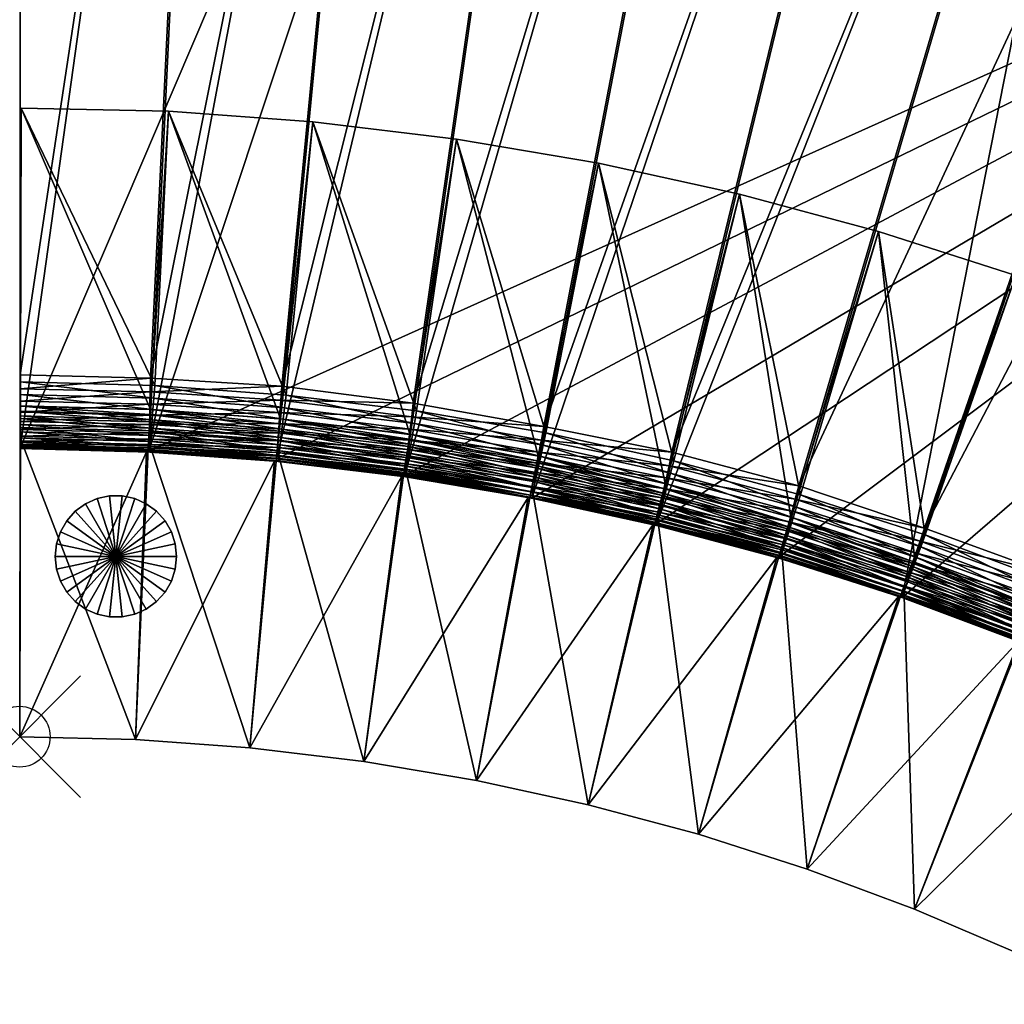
# Model space of a CAD drawing. Header units: inches. Extents: x 0 to 33.8, y -33.3 to 0.
# Tile 1 of 3: x 0 to 16.2, y -32.4 to -16.2. Entities that reach past the tile are written whole.
import ezdxf

# ---------------------------------------------------------------- set-up
doc = ezdxf.new("R2010")
doc.units = ezdxf.units.IN
doc.header["$MEASUREMENT"] = 0
doc.header["$PDMODE"] = 35
doc.header["$PDSIZE"] = 1
for name, color, linetype in [('A-FURN-3-NODE', 7, 'Continuous'), ('A-FURN-3-ST', 151, 'Continuous'), ('A-FURN-3-ST-BK', 151, 'Continuous'), ('A-FURN-3-ST-LG', 252, 'Continuous')]:
    doc.layers.add(name, color=color, linetype=linetype)

msp = doc.modelspace()

# ---------------------------------------------------------------- linework, layer by layer
at = {"layer": 'A-FURN-3-NODE'}
msp.add_point((-0.006, -28), dxfattribs=at)

# ---------------------------------------------------------------- meshes
at = {"layer": 'A-FURN-3-ST'}
mesh = msp.add_polyface(dxfattribs=at)
corners = [(15.945, -1.907, 1.461), (10.474, -24.491, 1.461), (8.421, -24.077, 1.461), (12.809, -1.224, 1.461), (6.329, -23.703, 1.461), (9.64, -0.691, 1.461), (4.222, -23.43, 1.461), (6.446, -0.308, 1.461), (2.12, -23.297, 1.461), (3.231, -0.077, 1.461), (0.001, -23.247, 1.461), (0, 0, 1.461), (0.001, -23.247, 11.961), (0, 0, 11.961), (9.64, -0.691, 11.961), (3.231, -0.077, 11.961), (2.12, -23.297, 11.961), (33.807, -9.059, 11.961), (4.222, -23.43, 11.961), (3.145, -1.274, 14.461), (0, -1.2, 14.461), (0.001, -22.047, 14.461), (2.148, -22.098, 14.461), (8.62, -22.893, 14.461), (10.729, -23.318, 14.461), (15.635, -3.066, 14.461), (12.553, -2.397, 14.461), (6.472, -22.511, 14.461), (9.441, -1.874, 14.461), (4.307, -22.233, 14.461), (6.303, -1.499, 14.461), (0.001, -22.659, 14.353), (0.001, -22.479, 14.413), (0.001, -22.275, 14.449), (0, -0.768, 14.413), (0.001, -22.947, 14.161), (0, 0, 13.261), (0.001, -23.235, 13.489), (0.001, -23.247, 11.961), (2.143, -22.326, 14.449), (2.138, -22.53, 14.413), (4.291, -22.461, 14.449), (4.276, -22.664, 14.413)]
mesh.append_faces([[corners[k] for k in face] for face in [(9, 10, 11)]], dxfattribs={"vtx0": -1})
mesh.append_faces([[corners[k] for k in face] for face in [(19, 22, 30)]], dxfattribs={"vtx0": -1, "vtx1": -1})
mesh.append_faces([[corners[k] for k in face] for face in [(14, 15, 12), (33, 20, 34), (35, 33, 34), (35, 34, 36), (37, 35, 36), (38, 37, 36)]], dxfattribs={"vtx0": -1, "vtx1": -1, "vtx2": -1})
mesh.append_faces([[corners[k] for k in face] for face in [(0, 1, 2), (3, 2, 4), (5, 4, 6), (7, 6, 8), (9, 8, 10), (14, 12, 16), (17, 16, 18), (19, 21, 22), (23, 25, 26), (27, 26, 28), (29, 28, 30)]], dxfattribs={"vtx0": -1, "vtx2": -1})
mesh.append_faces([[corners[k] for k in face] for face in [(3, 0, 2), (5, 3, 4), (7, 5, 6), (9, 7, 8), (23, 24, 25), (27, 23, 26), (29, 27, 28), (22, 29, 30)]], dxfattribs={"vtx1": -1, "vtx2": -1})
mesh.append_faces([[corners[k] for k in face] for face in [(10, 12, 13), (19, 20, 21), (31, 32, 33), (33, 21, 20), (22, 21, 33), (33, 39, 22), (39, 33, 32), (32, 40, 39), (29, 22, 39), (39, 41, 29), (41, 39, 40), (40, 42, 41), (27, 29, 41)]], dxfattribs={"vtx2": -1})
mesh = msp.add_polyface(dxfattribs=at)
corners = [(0, 0, 11.961), (0, 0, 1.461), (0.001, -23.247, 1.461), (12.809, -1.224, 1.461), (12.809, -1.224, 11.961), (15.945, -1.907, 11.961), (9.64, -0.691, 11.961), (3.231, -0.077, 11.961), (0.001, -23.247, 11.961), (12.809, -1.224, 11.961), (12.809, -1.224, 13.261), (15.945, -1.907, 13.261), (0, 0, 11.961), (0.001, -23.247, 11.961), (0, 0, 13.261), (0, -1.2, 14.461), (3.145, -1.274, 14.461), (3.161, -1.047, 14.449), (15.694, -2.846, 14.449), (12.602, -2.174, 14.449), (12.553, -2.397, 14.461), (15.746, -2.649, 14.413), (12.645, -1.975, 14.413), (15.793, -2.475, 14.353), (12.683, -1.799, 14.353), (15.833, -2.324, 14.269), (12.717, -1.646, 14.269), (15.868, -2.197, 14.161), (12.745, -1.517, 14.161), (9.441, -1.874, 14.461), (9.479, -1.649, 14.449), (9.513, -1.448, 14.413), (9.543, -1.271, 14.353), (9.569, -1.117, 14.269), (9.591, -0.987, 14.161), (6.303, -1.499, 14.461), (6.33, -1.273, 14.449), (6.355, -1.07, 14.413), (6.376, -0.892, 14.353), (12.806, -1.236, 13.489), (15.942, -1.919, 13.489), (12.798, -1.271, 13.693), (15.933, -1.953, 13.693), (12.786, -1.33, 13.873), (15.917, -2.011, 13.873), (12.768, -1.412, 14.029), (15.895, -2.092, 14.029), (9.623, -0.797, 13.873), (9.609, -0.88, 14.029)]
mesh.append_faces([[corners[k] for k in face] for face in [(12, 13, 14)]], dxfattribs={"vtx1": -1})
mesh.append_faces([[corners[k] for k in face] for face in [(0, 1, 2), (3, 4, 5), (5, 4, 6), (7, 0, 8), (9, 10, 11), (15, 16, 17), (18, 19, 20), (21, 22, 19), (23, 24, 22), (25, 26, 24), (27, 28, 26), (29, 20, 19), (19, 30, 29), (30, 19, 22), (22, 31, 30), (31, 22, 24), (24, 32, 31), (32, 24, 26), (26, 33, 32), (33, 26, 28), (28, 34, 33), (35, 29, 30), (30, 36, 35), (36, 30, 31), (31, 37, 36), (37, 31, 32), (38, 32, 33), (16, 35, 36), (36, 17, 16), (17, 36, 37), (11, 10, 39), (40, 39, 41), (42, 41, 43), (44, 43, 45), (46, 45, 28), (47, 43, 41), (48, 45, 43), (45, 48, 34), (34, 28, 45)]], dxfattribs={"vtx2": -1})
mesh = msp.add_polyface(dxfattribs=at)
corners = [(22.103, -3.715, 1.461), (16.467, -26.421, 1.461), (14.52, -25.71, 1.461), (19.045, -2.738, 1.461), (12.507, -25.03, 1.461), (10.474, -24.491, 1.461), (15.945, -1.907, 1.461), (14.52, -25.71, 11.961), (33.807, -9.059, 11.961), (9.64, -0.691, 11.961), (2.12, -23.297, 11.961), (4.222, -23.43, 11.961), (6.329, -23.703, 11.961), (8.421, -24.077, 11.961), (10.474, -24.491, 11.961), (12.817, -23.871, 14.461), (14.885, -24.566, 14.461), (21.684, -4.839, 14.461), (18.68, -3.881, 14.461), (10.729, -23.318, 14.461), (15.635, -3.066, 14.461), (14.52, -25.71, 13.261), (14.52, -25.71, 11.961), (16.467, -26.421, 11.961), (12.758, -24.091, 14.449), (14.816, -24.784, 14.449), (12.706, -24.288, 14.413), (14.754, -24.978, 14.413), (12.659, -24.462, 14.353), (14.699, -25.149, 14.353), (12.619, -24.612, 14.269), (14.651, -25.298, 14.269), (12.585, -24.74, 14.161), (14.611, -25.424, 14.161), (16.886, -25.296, 14.461), (16.807, -25.51, 14.449), (16.735, -25.701, 14.413), (16.673, -25.87, 14.353), (16.618, -26.016, 14.269), (16.572, -26.14, 14.161), (18.901, -26.169, 14.461), (18.811, -26.378, 14.449), (18.731, -26.566, 14.413), (16.471, -26.41, 13.489), (14.523, -25.698, 13.489), (16.484, -26.376, 13.693), (14.534, -25.664, 13.693), (16.505, -26.32, 13.873), (14.553, -25.607, 13.873), (16.534, -26.241, 14.029), (14.578, -25.527, 14.029)]
mesh.append_faces([[corners[k] for k in face] for face in [(8, 9, 10)]], dxfattribs={"vtx0": -1, "vtx1": -1, "vtx2": -1})
mesh.append_faces([[corners[k] for k in face] for face in [(0, 1, 2), (3, 2, 4), (3, 4, 5), (8, 11, 12), (8, 12, 13), (8, 13, 14), (15, 17, 18), (19, 18, 20)]], dxfattribs={"vtx0": -1, "vtx2": -1})
mesh.append_faces([[corners[k] for k in face] for face in [(6, 3, 5), (15, 16, 17), (19, 15, 18)]], dxfattribs={"vtx1": -1, "vtx2": -1})
mesh.append_faces([[corners[k] for k in face] for face in [(7, 2, 1), (21, 22, 23), (24, 25, 16), (26, 27, 25), (28, 29, 27), (30, 31, 29), (32, 33, 31), (34, 16, 25), (25, 35, 34), (35, 25, 27), (27, 36, 35), (36, 27, 29), (29, 37, 36), (37, 29, 31), (31, 38, 37), (38, 31, 33), (33, 39, 38), (40, 34, 35), (41, 35, 36), (42, 36, 37), (43, 44, 21), (45, 46, 44), (46, 45, 47), (47, 48, 46), (48, 47, 49), (49, 50, 48), (50, 49, 39), (39, 33, 50)]], dxfattribs={"vtx2": -1})
mesh = msp.add_polyface(dxfattribs=at)
corners = [(30.971, -7.51, 1.461), (33.807, -9.059, 1.461), (22.187, -29.173, 1.461), (20.314, -28.185, 1.461), (28.071, -6.102, 1.461), (18.429, -27.272, 1.461), (25.113, -4.837, 1.461), (16.467, -26.421, 1.461), (22.103, -3.715, 1.461), (19.045, -2.738, 1.461), (14.52, -25.71, 1.461), (33.807, -9.059, 11.961), (22.187, -29.173, 11.961), (10.474, -24.491, 11.961), (12.507, -25.03, 11.961), (14.52, -25.71, 11.961), (16.467, -26.421, 11.961), (18.429, -27.272, 11.961), (20.314, -28.185, 11.961), (22.787, -28.134, 14.461), (33.207, -10.098, 14.461), (30.396, -8.563, 14.461), (20.838, -27.105, 14.461), (18.901, -26.169, 14.461), (27.547, -7.182, 14.461), (16.886, -25.296, 14.461), (24.641, -5.94, 14.461), (14.885, -24.566, 14.461), (21.684, -4.839, 14.461), (33.753, -9.152, 13.873), (33.711, -9.225, 14.029), (33.657, -9.319, 14.161), (33.801, -9.069, 13.489), (33.591, -9.433, 14.269), (33.513, -9.568, 14.353), (33.423, -9.724, 14.413), (33.321, -9.901, 14.449), (22.571, -28.508, 14.413), (22.187, -29.173, 13.261), (33.807, -9.059, 11.961), (22.187, -29.173, 11.961), (16.807, -25.51, 14.449), (18.811, -26.378, 14.449), (30.505, -8.363, 14.449), (30.603, -8.184, 14.413)]
mesh.append_faces([[corners[k] for k in face] for face in [(11, 18, 12)]], dxfattribs={"vtx0": -1})
mesh.append_faces([[corners[k] for k in face] for face in [(32, 29, 31), (31, 34, 36), (36, 19, 37), (31, 36, 37), (31, 37, 38), (32, 31, 38), (39, 32, 38)]], dxfattribs={"vtx0": -1, "vtx1": -1, "vtx2": -1})
mesh.append_faces([[corners[k] for k in face] for face in [(0, 2, 3), (4, 3, 5), (6, 5, 7), (11, 13, 14), (11, 14, 15), (11, 15, 16), (11, 16, 17), (11, 17, 18), (23, 21, 24), (25, 24, 26), (27, 26, 28)]], dxfattribs={"vtx0": -1, "vtx2": -1})
mesh.append_faces([[corners[k] for k in face] for face in [(40, 39, 38)]], dxfattribs={"vtx1": -1})
mesh.append_faces([[corners[k] for k in face] for face in [(4, 0, 3), (6, 4, 5), (8, 6, 7), (9, 8, 10), (22, 19, 21), (23, 22, 21), (25, 23, 24), (27, 25, 26)]], dxfattribs={"vtx1": -1, "vtx2": -1})
mesh.append_faces([[corners[k] for k in face] for face in [(0, 1, 2), (1, 11, 12), (12, 2, 1), (19, 20, 21), (29, 30, 31), (31, 33, 34), (34, 35, 36), (36, 20, 19), (41, 42, 23), (21, 20, 36), (43, 36, 35), (44, 35, 34)]], dxfattribs={"vtx2": -1})
mesh = msp.add_polyface(dxfattribs=at)
corners = [(2.12, -23.297, 1.461), (2.12, -23.297, 11.961), (0.001, -23.247, 11.961), (0.001, -23.247, 1.461), (4.222, -23.43, 1.461), (4.222, -23.43, 11.961), (0.001, -23.247, 11.961), (0.001, -23.247, 13.261), (0.001, -23.235, 13.489), (0.001, -23.199, 13.693), (0.001, -23.139, 13.873), (0.001, -23.055, 14.029), (0.001, -22.947, 14.161), (0.001, -22.815, 14.269), (0.001, -22.659, 14.353), (0.001, -22.275, 14.449), (2.12, -23.297, 11.961), (2.12, -23.297, 13.261), (4.222, -23.43, 11.961), (4.222, -23.43, 13.261), (2.138, -22.53, 14.413), (0.001, -22.479, 14.413), (2.134, -22.709, 14.353), (2.13, -22.865, 14.269), (2.127, -22.997, 14.161), (4.276, -22.664, 14.413), (4.264, -22.844, 14.353), (4.252, -22.999, 14.269), (2.12, -23.285, 13.489), (2.121, -23.249, 13.693), (2.122, -23.189, 13.873), (2.124, -23.105, 14.029), (4.222, -23.418, 13.489), (4.225, -23.382, 13.693), (4.229, -23.322, 13.873), (4.235, -23.239, 14.029), (4.243, -23.131, 14.161)]
mesh.append_faces([[corners[k] for k in face] for face in [(8, 10, 12), (12, 14, 15)]], dxfattribs={"vtx0": -1, "vtx1": -1, "vtx2": -1})
mesh.append_faces([[corners[k] for k in face] for face in [(0, 1, 2), (2, 3, 0), (4, 5, 1), (1, 0, 4), (6, 7, 8), (8, 9, 10), (10, 11, 12), (12, 13, 14), (16, 17, 7), (7, 6, 16), (18, 19, 17), (17, 16, 18), (20, 21, 14), (14, 22, 20), (22, 14, 13), (13, 23, 22), (23, 13, 12), (12, 24, 23), (25, 20, 22), (26, 22, 23), (27, 23, 24), (7, 17, 28), (28, 8, 7), (8, 28, 29), (29, 9, 8), (9, 29, 30), (30, 10, 9), (10, 30, 31), (31, 11, 10), (11, 31, 24), (24, 12, 11), (17, 19, 32), (32, 28, 17), (28, 32, 33), (33, 29, 28), (34, 30, 29), (35, 31, 30), (36, 24, 31)]], dxfattribs={"vtx2": -1})
mesh = msp.add_polyface(dxfattribs=at)
corners = [(6.329, -23.703, 1.461), (6.329, -23.703, 11.961), (4.222, -23.43, 11.961), (4.222, -23.43, 1.461), (8.421, -24.077, 1.461), (6.329, -23.703, 11.961), (6.329, -23.703, 13.261), (4.222, -23.43, 13.261), (4.222, -23.43, 11.961), (8.421, -24.077, 11.961), (2.134, -22.709, 14.353), (4.264, -22.844, 14.353), (4.276, -22.664, 14.413), (2.13, -22.865, 14.269), (4.252, -22.999, 14.269), (2.127, -22.997, 14.161), (4.243, -23.131, 14.161), (4.291, -22.461, 14.449), (6.445, -22.738, 14.449), (6.472, -22.511, 14.461), (6.42, -22.94, 14.413), (6.399, -23.119, 14.353), (6.38, -23.274, 14.269), (6.365, -23.405, 14.161), (8.583, -23.118, 14.449), (8.549, -23.319, 14.413), (8.519, -23.497, 14.353), (8.493, -23.651, 14.269), (2.121, -23.249, 13.693), (4.225, -23.382, 13.693), (4.229, -23.322, 13.873), (2.122, -23.189, 13.873), (4.235, -23.239, 14.029), (2.124, -23.105, 14.029), (6.33, -23.691, 13.489), (4.222, -23.418, 13.489), (6.335, -23.655, 13.693), (6.342, -23.595, 13.873), (6.352, -23.512, 14.029), (8.423, -24.065, 13.489), (8.429, -24.029, 13.693), (8.439, -23.97, 13.873), (8.453, -23.887, 14.029), (8.471, -23.781, 14.161)]
mesh.append_faces([[corners[k] for k in face] for face in [(0, 1, 2), (2, 3, 0), (1, 0, 4), (5, 6, 7), (7, 8, 5), (6, 5, 9), (10, 11, 12), (13, 14, 11), (15, 16, 14), (17, 18, 19), (18, 17, 12), (12, 20, 18), (20, 12, 11), (11, 21, 20), (21, 11, 14), (14, 22, 21), (22, 14, 16), (16, 23, 22), (24, 18, 20), (25, 20, 21), (26, 21, 22), (27, 22, 23), (28, 29, 30), (31, 30, 32), (33, 32, 16), (7, 6, 34), (34, 35, 7), (35, 34, 36), (36, 29, 35), (29, 36, 37), (37, 30, 29), (30, 37, 38), (38, 32, 30), (32, 38, 23), (23, 16, 32), (39, 34, 6), (40, 36, 34), (41, 37, 36), (42, 38, 37), (43, 23, 38)]], dxfattribs={"vtx2": -1})
mesh = msp.add_polyface(dxfattribs=at)
corners = [(8.421, -24.077, 1.461), (8.421, -24.077, 11.961), (6.329, -23.703, 11.961), (10.474, -24.491, 1.461), (10.474, -24.491, 11.961), (12.507, -25.03, 1.461), (8.421, -24.077, 11.961), (8.421, -24.077, 13.261), (6.329, -23.703, 13.261), (10.474, -24.491, 11.961), (10.474, -24.491, 13.261), (12.507, -25.03, 11.961), (8.62, -22.893, 14.461), (6.472, -22.511, 14.461), (6.445, -22.738, 14.449), (8.583, -23.118, 14.449), (6.42, -22.94, 14.413), (8.549, -23.319, 14.413), (6.399, -23.119, 14.353), (8.519, -23.497, 14.353), (6.38, -23.274, 14.269), (8.493, -23.651, 14.269), (6.365, -23.405, 14.161), (8.471, -23.781, 14.161), (10.729, -23.318, 14.461), (10.681, -23.541, 14.449), (10.637, -23.741, 14.413), (10.599, -23.916, 14.353), (10.566, -24.069, 14.269), (10.538, -24.198, 14.161), (8.423, -24.065, 13.489), (6.33, -23.691, 13.489), (8.429, -24.029, 13.693), (6.335, -23.655, 13.693), (8.439, -23.97, 13.873), (6.342, -23.595, 13.873), (8.453, -23.887, 14.029), (6.352, -23.512, 14.029), (10.476, -24.479, 13.489), (10.484, -24.444, 13.693), (10.497, -24.385, 13.873), (10.515, -24.303, 14.029), (12.51, -25.018, 13.489)]
mesh.append_faces([[corners[k] for k in face] for face in [(0, 1, 2), (3, 4, 1), (1, 0, 3), (4, 3, 5), (6, 7, 8), (9, 10, 7), (7, 6, 9), (10, 9, 11), (12, 13, 14), (14, 15, 12), (16, 17, 15), (18, 19, 17), (20, 21, 19), (22, 23, 21), (24, 12, 15), (15, 25, 24), (25, 15, 17), (17, 26, 25), (26, 17, 19), (19, 27, 26), (27, 19, 21), (21, 28, 27), (28, 21, 23), (23, 29, 28), (8, 7, 30), (31, 30, 32), (33, 32, 34), (35, 34, 36), (37, 36, 23), (7, 10, 38), (38, 30, 7), (30, 38, 39), (39, 32, 30), (32, 39, 40), (40, 34, 32), (34, 40, 41), (41, 36, 34), (36, 41, 29), (29, 23, 36), (42, 38, 10)]], dxfattribs={"vtx2": -1})
mesh = msp.add_polyface(dxfattribs=at)
corners = [(14.52, -25.71, 1.461), (14.52, -25.71, 11.961), (12.507, -25.03, 11.961), (12.507, -25.03, 1.461), (10.474, -24.491, 11.961), (12.507, -25.03, 11.961), (12.507, -25.03, 13.261), (10.474, -24.491, 13.261), (14.52, -25.71, 11.961), (14.52, -25.71, 13.261), (12.817, -23.871, 14.461), (10.729, -23.318, 14.461), (10.681, -23.541, 14.449), (12.758, -24.091, 14.449), (10.637, -23.741, 14.413), (12.706, -24.288, 14.413), (10.599, -23.916, 14.353), (12.659, -24.462, 14.353), (10.566, -24.069, 14.269), (12.619, -24.612, 14.269), (10.538, -24.198, 14.161), (12.585, -24.74, 14.161), (14.885, -24.566, 14.461), (14.816, -24.784, 14.449), (14.754, -24.978, 14.413), (14.699, -25.149, 14.353), (14.651, -25.298, 14.269), (12.51, -25.018, 13.489), (10.476, -24.479, 13.489), (12.519, -24.983, 13.693), (10.484, -24.444, 13.693), (12.535, -24.925, 13.873), (10.497, -24.385, 13.873), (12.557, -24.844, 14.029), (10.515, -24.303, 14.029), (14.523, -25.698, 13.489), (14.534, -25.664, 13.693), (14.553, -25.607, 13.873), (14.578, -25.527, 14.029), (14.611, -25.424, 14.161)]
mesh.append_faces([[corners[k] for k in face] for face in [(0, 1, 2), (2, 3, 0), (3, 2, 4), (5, 6, 7), (8, 9, 6), (6, 5, 8), (10, 11, 12), (12, 13, 10), (13, 12, 14), (14, 15, 13), (15, 14, 16), (16, 17, 15), (17, 16, 18), (18, 19, 17), (19, 18, 20), (20, 21, 19), (22, 10, 13), (23, 13, 15), (24, 15, 17), (25, 17, 19), (26, 19, 21), (7, 6, 27), (28, 27, 29), (29, 30, 28), (30, 29, 31), (31, 32, 30), (32, 31, 33), (33, 34, 32), (34, 33, 21), (21, 20, 34), (6, 9, 35), (35, 27, 6), (27, 35, 36), (36, 29, 27), (29, 36, 37), (37, 31, 29), (31, 37, 38), (38, 33, 31), (33, 38, 39), (39, 21, 33)]], dxfattribs={"vtx2": -1})
mesh = msp.add_polyface(dxfattribs=at)
corners = [(20.314, -28.185, 1.461), (20.314, -28.185, 11.961), (18.429, -27.272, 11.961), (18.429, -27.272, 1.461), (16.467, -26.421, 11.961), (16.467, -26.421, 1.461), (14.52, -25.71, 11.961), (16.467, -26.421, 11.961), (16.467, -26.421, 13.261), (14.52, -25.71, 13.261), (18.429, -27.272, 11.961), (18.429, -27.272, 13.261), (20.314, -28.185, 11.961), (20.314, -28.185, 13.261), (16.735, -25.701, 14.413), (18.731, -26.566, 14.413), (18.811, -26.378, 14.449), (16.673, -25.87, 14.353), (18.66, -26.731, 14.353), (16.618, -26.016, 14.269), (18.599, -26.875, 14.269), (16.572, -26.14, 14.161), (18.547, -26.996, 14.161), (20.838, -27.105, 14.461), (18.901, -26.169, 14.461), (20.739, -27.311, 14.449), (20.65, -27.494, 14.413), (20.571, -27.656, 14.353), (20.503, -27.796, 14.269), (16.471, -26.41, 13.489), (14.523, -25.698, 13.489), (16.484, -26.376, 13.693), (18.433, -27.261, 13.489), (18.448, -27.228, 13.693), (18.471, -27.173, 13.873), (16.505, -26.32, 13.873), (18.504, -27.095, 14.029), (16.534, -26.241, 14.029), (20.319, -28.174, 13.489), (20.335, -28.142, 13.693), (20.361, -28.088, 13.873), (20.398, -28.012, 14.029), (20.445, -27.915, 14.161)]
mesh.append_faces([[corners[k] for k in face] for face in [(0, 1, 2), (2, 3, 0), (3, 2, 4), (4, 5, 3), (5, 4, 6), (7, 8, 9), (10, 11, 8), (8, 7, 10), (12, 13, 11), (11, 10, 12), (14, 15, 16), (17, 18, 15), (18, 17, 19), (19, 20, 18), (20, 19, 21), (21, 22, 20), (23, 24, 16), (25, 16, 15), (26, 15, 18), (27, 18, 20), (28, 20, 22), (9, 8, 29), (30, 29, 31), (8, 11, 32), (32, 29, 8), (29, 32, 33), (33, 31, 29), (31, 33, 34), (34, 35, 31), (35, 34, 36), (36, 37, 35), (37, 36, 22), (22, 21, 37), (11, 13, 38), (38, 32, 11), (32, 38, 39), (39, 33, 32), (40, 34, 33), (41, 36, 34), (42, 22, 36)]], dxfattribs={"vtx2": -1})
at = {"layer": 'A-FURN-3-ST-BK'}
mesh = msp.add_polyface(dxfattribs=at)
corners = [(0.02, -17.657, 14.461), (2.443, -17.708, 14.461), (2.216, -22.223, 14.461), (0.006, -22.16, 14.461), (2.145, -22.616, 27.967), (0.004, -22.561, 27.967), (2.14, -22.699, 28.13), (0.004, -22.644, 28.13), (2.133, -22.819, 28.268), (0.004, -22.764, 28.268), (2.124, -22.968, 28.373), (0.004, -22.913, 28.373), (2.114, -23.139, 28.438), (0.003, -23.084, 28.438), (4.82, -17.881, 14.461), (4.377, -22.38, 14.461), (4.288, -22.77, 27.967), (4.279, -22.852, 28.13), (4.266, -22.971, 28.268), (4.25, -23.12, 28.373), (4.232, -23.29, 28.438), (6.524, -22.64, 14.461), (6.417, -23.024, 27.967), (6.404, -23.106, 28.13), (6.385, -23.225, 28.268), (6.362, -23.373, 28.373), (0.005, -22.369, 14.45), (2.201, -22.431, 14.45), (2.187, -22.618, 14.417), (0.004, -22.556, 14.417), (2.175, -22.783, 14.362), (0.004, -22.721, 14.362), (2.165, -22.925, 14.285), (0.003, -22.864, 14.285), (2.156, -23.046, 14.186), (0.003, -22.985, 14.186), (2.144, -23.221, 13.922), (0.003, -23.161, 13.922), (0.003, -23.084, 14.065), (2.149, -23.144, 14.065), (4.352, -22.588, 14.45), (4.33, -22.773, 14.417), (4.31, -22.937, 14.362), (4.293, -23.079, 14.285), (4.278, -23.199, 14.186), (4.267, -23.298, 14.065), (6.489, -22.846, 14.45), (6.458, -23.03, 14.417), (6.43, -23.193, 14.362), (6.406, -23.334, 14.285)]
mesh.append_faces([[corners[k] for k in face] for face in [(5, 3, 26)]], dxfattribs={"vtx0": -1, "vtx2": -1})
mesh.append_faces([[corners[k] for k in face] for face in [(0, 1, 2), (2, 3, 0), (4, 1, 0), (0, 5, 4), (6, 4, 5), (5, 7, 6), (8, 6, 7), (7, 9, 8), (10, 8, 9), (9, 11, 10), (12, 10, 11), (11, 13, 12), (1, 14, 15), (15, 2, 1), (16, 14, 1), (1, 4, 16), (17, 16, 4), (4, 6, 17), (18, 17, 6), (6, 8, 18), (19, 18, 8), (8, 10, 19), (20, 19, 10), (10, 12, 20), (21, 15, 14), (14, 16, 22), (16, 17, 23), (17, 18, 24), (18, 19, 25), (5, 0, 3), (3, 2, 27), (27, 26, 3), (26, 27, 28), (28, 29, 26), (29, 28, 30), (30, 31, 29), (31, 30, 32), (32, 33, 31), (33, 32, 34), (34, 35, 33), (36, 37, 38), (38, 39, 36), (39, 38, 35), (35, 34, 39), (2, 15, 40), (40, 27, 2), (27, 40, 41), (41, 28, 27), (28, 41, 42), (42, 30, 28), (30, 42, 43), (43, 32, 30), (32, 43, 44), (44, 34, 32), (45, 39, 34), (46, 40, 15), (47, 41, 40), (48, 42, 41), (49, 43, 42)]], dxfattribs={"vtx2": -1})
mesh = msp.add_polyface(dxfattribs=at)
corners = [(4.82, -17.881, 14.461), (7.18, -18.167, 14.461), (6.524, -22.64, 14.461), (6.417, -23.024, 27.967), (6.404, -23.106, 28.13), (4.288, -22.77, 27.967), (6.385, -23.225, 28.268), (4.279, -22.852, 28.13), (6.362, -23.373, 28.373), (4.266, -22.971, 28.268), (6.335, -23.541, 28.438), (4.25, -23.12, 28.373), (4.246, -23.472, 13.361), (6.341, -23.724, 13.361), (6.285, -23.713, 1.461), (9.521, -18.564, 14.461), (8.653, -23, 14.461), (8.527, -23.38, 27.967), (8.511, -23.461, 28.13), (8.486, -23.578, 28.268), (8.456, -23.725, 28.373), (8.422, -23.892, 28.438), (11.838, -19.071, 14.461), (10.76, -23.461, 14.461), (10.617, -23.834, 27.967), (10.597, -23.915, 28.13), (10.567, -24.031, 28.268), (4.377, -22.38, 14.461), (6.489, -22.846, 14.45), (4.352, -22.588, 14.45), (6.458, -23.03, 14.417), (4.33, -22.773, 14.417), (6.43, -23.193, 14.362), (4.31, -22.937, 14.362), (6.406, -23.334, 14.285), (4.293, -23.079, 14.285), (6.386, -23.453, 14.186), (4.247, -23.461, 13.57), (6.342, -23.713, 13.57), (4.251, -23.428, 13.757), (6.348, -23.681, 13.757), (4.257, -23.374, 13.922), (6.357, -23.627, 13.922), (4.267, -23.298, 14.065), (6.37, -23.551, 14.065), (4.278, -23.199, 14.186), (8.608, -23.205, 14.45), (8.568, -23.387, 14.417), (8.533, -23.548, 14.362), (8.503, -23.688, 14.285), (8.477, -23.806, 14.186), (8.421, -24.064, 13.57), (8.428, -24.032, 13.757), (8.439, -23.978, 13.922), (8.456, -23.903, 14.065), (10.706, -23.663, 14.45), (10.658, -23.844, 14.417), (10.615, -24.003, 14.362), (10.578, -24.141, 14.285)]
mesh.append_faces([[corners[k] for k in face] for face in [(0, 1, 2), (3, 1, 0), (4, 3, 5), (6, 4, 7), (8, 6, 9), (10, 8, 11), (12, 13, 14), (1, 15, 16), (16, 2, 1), (17, 15, 1), (1, 3, 17), (18, 17, 3), (3, 4, 18), (19, 18, 4), (4, 6, 19), (20, 19, 6), (6, 8, 20), (21, 20, 8), (8, 10, 21), (15, 22, 23), (23, 16, 15), (24, 22, 15), (15, 17, 24), (25, 24, 17), (17, 18, 25), (26, 25, 18), (18, 19, 26), (27, 2, 28), (29, 28, 30), (31, 30, 32), (33, 32, 34), (35, 34, 36), (37, 38, 13), (39, 40, 38), (41, 42, 40), (43, 44, 42), (45, 36, 44), (2, 16, 46), (46, 28, 2), (28, 46, 47), (47, 30, 28), (30, 47, 48), (48, 32, 30), (32, 48, 49), (49, 34, 32), (34, 49, 50), (50, 36, 34), (51, 38, 40), (52, 40, 42), (53, 42, 44), (44, 54, 53), (54, 44, 36), (36, 50, 54), (16, 23, 55), (55, 46, 16), (46, 55, 56), (56, 47, 46), (47, 56, 57), (57, 48, 47), (58, 49, 48)]], dxfattribs={"vtx2": -1})
mesh = msp.add_polyface(dxfattribs=at)
corners = [(11.838, -19.071, 14.461), (14.128, -19.687, 14.461), (12.843, -24.022, 14.461), (10.76, -23.461, 14.461), (12.683, -24.387, 27.967), (10.617, -23.834, 27.967), (12.658, -24.467, 28.13), (12.623, -24.581, 28.268), (10.597, -23.915, 28.13), (12.579, -24.724, 28.373), (10.567, -24.031, 28.268), (12.529, -24.888, 28.438), (10.53, -24.176, 28.373), (10.475, -24.523, 13.361), (12.508, -25.069, 13.361), (12.454, -25.05, 1.461), (16.387, -20.412, 14.461), (14.898, -24.68, 14.461), (14.72, -25.038, 27.967), (14.692, -25.116, 28.13), (14.651, -25.229, 28.268), (14.601, -25.37, 28.373), (14.543, -25.53, 28.438), (14.461, -25.689, 1.461), (18.611, -21.243, 14.461), (16.921, -25.436, 14.461), (16.726, -25.785, 27.967), (16.694, -25.862, 28.13), (12.78, -24.221, 14.45), (10.706, -23.663, 14.45), (12.723, -24.399, 14.417), (10.658, -23.844, 14.417), (12.672, -24.556, 14.362), (10.615, -24.003, 14.362), (12.629, -24.692, 14.285), (10.578, -24.141, 14.285), (12.592, -24.807, 14.186), (10.478, -24.513, 13.57), (12.512, -25.059, 13.57), (10.487, -24.481, 13.757), (12.522, -25.027, 13.757), (10.501, -24.428, 13.922), (12.538, -24.975, 13.922), (10.521, -24.354, 14.065), (12.562, -24.902, 14.065), (10.547, -24.258, 14.186), (14.825, -24.876, 14.45), (14.759, -25.051, 14.417), (14.702, -25.206, 14.362), (14.652, -25.34, 14.285), (14.609, -25.453, 14.186), (14.513, -25.711, 13.361), (14.517, -25.7, 13.57), (14.529, -25.669, 13.757), (14.548, -25.618, 13.922), (14.575, -25.546, 14.065), (16.838, -25.629, 14.45), (16.765, -25.8, 14.417), (16.7, -25.952, 14.362)]
mesh.append_faces([[corners[k] for k in face] for face in [(0, 1, 2), (2, 3, 0), (4, 1, 0), (0, 5, 4), (6, 4, 5), (7, 6, 8), (9, 7, 10), (11, 9, 12), (13, 14, 15), (1, 16, 17), (17, 2, 1), (18, 16, 1), (1, 4, 18), (19, 18, 4), (4, 6, 19), (20, 19, 6), (6, 7, 20), (21, 20, 7), (7, 9, 21), (22, 21, 9), (9, 11, 22), (23, 15, 14), (16, 24, 25), (25, 17, 16), (26, 24, 16), (16, 18, 26), (18, 19, 27), (3, 2, 28), (28, 29, 3), (29, 28, 30), (31, 30, 32), (33, 32, 34), (35, 34, 36), (37, 38, 14), (39, 40, 38), (41, 42, 40), (43, 44, 42), (45, 36, 44), (2, 17, 46), (46, 28, 2), (28, 46, 47), (47, 30, 28), (30, 47, 48), (48, 32, 30), (32, 48, 49), (49, 34, 32), (34, 49, 50), (50, 36, 34), (51, 14, 38), (52, 38, 40), (53, 40, 42), (42, 54, 53), (54, 42, 44), (44, 55, 54), (55, 44, 36), (36, 50, 55), (17, 25, 56), (56, 46, 17), (57, 47, 46), (58, 48, 47)]], dxfattribs={"vtx2": -1})
mesh = msp.add_polyface(dxfattribs=at)
corners = [(1.899, -28.046, 28.461), (2.114, -23.139, 28.438), (0.003, -23.084, 28.438), (-0.006, -28, 28.461), (1.899, -28.046, 1.461), (-0.006, -28, 1.461), (2.08, -23.314, 1.461), (0.002, -23.26, 1.461), (0.002, -23.26, 13.361), (2.136, -23.32, 13.361), (3.783, -28.181, 28.461), (4.232, -23.29, 28.438), (3.783, -28.181, 1.461), (4.189, -23.463, 1.461), (4.246, -23.472, 13.361), (4.25, -23.12, 28.373), (6.335, -23.541, 28.438), (5.655, -28.406, 28.461), (5.655, -28.406, 1.461), (6.285, -23.713, 1.461), (0.002, -23.249, 13.57), (0.002, -23.216, 13.757), (0.003, -23.161, 13.922), (0.003, -23.084, 14.065), (0.003, -22.985, 14.186), (0.003, -22.864, 14.285), (0.004, -22.721, 14.362), (0.004, -22.556, 14.417), (0.005, -22.369, 14.45), (0.004, -22.561, 27.967), (0.004, -22.644, 28.13), (0.004, -22.764, 28.268), (0.004, -22.913, 28.373), (2.137, -23.309, 13.57), (2.14, -23.276, 13.757), (2.144, -23.221, 13.922), (4.247, -23.461, 13.57), (4.251, -23.428, 13.757), (4.257, -23.374, 13.922), (2.149, -23.144, 14.065), (4.267, -23.298, 14.065), (2.156, -23.046, 14.186), (4.278, -23.199, 14.186), (6.386, -23.453, 14.186), (4.293, -23.079, 14.285), (6.341, -23.724, 13.361), (6.342, -23.713, 13.57), (6.348, -23.681, 13.757), (6.357, -23.627, 13.922), (6.37, -23.551, 14.065)]
mesh.append_faces([[corners[k] for k in face] for face in [(29, 28, 3)]], dxfattribs={"vtx0": -1, "vtx1": -1, "vtx2": -1})
mesh.append_faces([[corners[k] for k in face] for face in [(20, 5, 3)]], dxfattribs={"vtx0": -1, "vtx2": -1})
mesh.append_faces([[corners[k] for k in face] for face in [(2, 32, 3)]], dxfattribs={"vtx1": -1})
mesh.append_faces([[corners[k] for k in face] for face in [(20, 8, 5), (21, 20, 3), (22, 21, 3), (23, 22, 3), (24, 23, 3), (25, 24, 3), (26, 25, 3), (27, 26, 3), (28, 27, 3), (30, 29, 3), (31, 30, 3), (32, 31, 3)]], dxfattribs={"vtx1": -1, "vtx2": -1})
mesh.append_faces([[corners[k] for k in face] for face in [(0, 1, 2), (2, 3, 0), (4, 0, 3), (3, 5, 4), (6, 4, 5), (5, 7, 6), (8, 9, 6), (6, 7, 8), (10, 11, 1), (1, 0, 10), (12, 10, 0), (0, 4, 12), (13, 12, 4), (4, 6, 13), (9, 14, 13), (13, 6, 9), (15, 11, 16), (11, 10, 17), (18, 17, 10), (10, 12, 18), (12, 13, 19), (19, 13, 14), (8, 7, 5), (9, 8, 20), (20, 33, 9), (33, 20, 21), (21, 34, 33), (34, 21, 22), (22, 35, 34), (14, 9, 33), (33, 36, 14), (36, 33, 34), (34, 37, 36), (37, 34, 35), (35, 38, 37), (38, 35, 39), (39, 40, 38), (41, 42, 40), (43, 42, 44), (45, 14, 36), (46, 36, 37), (47, 37, 38), (48, 38, 40), (49, 40, 42)]], dxfattribs={"vtx2": -1})
mesh = msp.add_polyface(dxfattribs=at)
corners = [(5.655, -28.406, 28.461), (6.335, -23.541, 28.438), (4.232, -23.29, 28.438), (6.285, -23.713, 1.461), (5.655, -28.406, 1.461), (3.783, -28.181, 1.461), (7.511, -28.719, 28.461), (8.422, -23.892, 28.438), (7.511, -28.719, 1.461), (8.363, -24.061, 1.461), (6.341, -23.724, 13.361), (8.418, -24.075, 13.361), (10.53, -24.176, 28.373), (10.567, -24.031, 28.268), (8.486, -23.578, 28.268), (8.456, -23.725, 28.373), (10.487, -24.341, 28.438), (9.348, -29.119, 28.461), (9.348, -29.119, 1.461), (10.421, -24.507, 1.461), (10.475, -24.523, 13.361), (10.617, -23.834, 27.967), (10.597, -23.915, 28.13), (12.658, -24.467, 28.13), (12.623, -24.581, 28.268), (12.579, -24.724, 28.373), (12.529, -24.888, 28.438), (11.164, -29.606, 28.461), (11.164, -29.606, 1.461), (12.454, -25.05, 1.461), (6.342, -23.713, 13.57), (8.421, -24.064, 13.57), (6.348, -23.681, 13.757), (8.428, -24.032, 13.757), (6.357, -23.627, 13.922), (8.439, -23.978, 13.922), (8.533, -23.548, 14.362), (10.615, -24.003, 14.362), (10.578, -24.141, 14.285), (8.503, -23.688, 14.285), (10.547, -24.258, 14.186), (8.477, -23.806, 14.186), (10.478, -24.513, 13.57), (10.487, -24.481, 13.757), (10.501, -24.428, 13.922), (8.456, -23.903, 14.065), (10.521, -24.354, 14.065), (12.723, -24.399, 14.417), (10.658, -23.844, 14.417), (10.706, -23.663, 14.45), (12.672, -24.556, 14.362), (12.629, -24.692, 14.285), (12.592, -24.807, 14.186), (12.508, -25.069, 13.361), (12.512, -25.059, 13.57), (12.522, -25.027, 13.757), (12.538, -24.975, 13.922), (12.562, -24.902, 14.065)]
mesh.append_faces([[corners[k] for k in face] for face in [(0, 1, 2), (3, 4, 5), (6, 7, 1), (1, 0, 6), (8, 6, 0), (0, 4, 8), (9, 8, 4), (4, 3, 9), (10, 11, 9), (9, 3, 10), (12, 13, 14), (14, 15, 12), (16, 12, 15), (15, 7, 16), (17, 16, 7), (7, 6, 17), (18, 17, 6), (6, 8, 18), (19, 18, 8), (8, 9, 19), (11, 20, 19), (19, 9, 11), (21, 22, 23), (22, 13, 24), (13, 12, 25), (12, 16, 26), (27, 26, 16), (16, 17, 27), (28, 27, 17), (17, 18, 28), (29, 28, 18), (18, 19, 29), (29, 19, 20), (11, 10, 30), (30, 31, 11), (32, 33, 31), (34, 35, 33), (36, 37, 38), (39, 38, 40), (40, 41, 39), (20, 11, 31), (31, 42, 20), (42, 31, 33), (33, 43, 42), (43, 33, 35), (35, 44, 43), (44, 35, 45), (45, 46, 44), (46, 45, 41), (41, 40, 46), (47, 48, 49), (50, 37, 48), (51, 38, 37), (52, 40, 38), (53, 20, 42), (54, 42, 43), (55, 43, 44), (56, 44, 46), (57, 46, 40)]], dxfattribs={"vtx2": -1})
mesh = msp.add_polyface(dxfattribs=at)
corners = [(12.956, -30.179, 28.461), (14.543, -25.53, 28.438), (12.529, -24.888, 28.438), (11.164, -29.606, 28.461), (12.956, -30.179, 1.461), (11.164, -29.606, 1.461), (14.461, -25.689, 1.461), (12.454, -25.05, 1.461), (12.508, -25.069, 13.361), (14.513, -25.711, 13.361), (16.694, -25.862, 28.13), (16.726, -25.785, 27.967), (14.72, -25.038, 27.967), (16.648, -25.973, 28.268), (14.692, -25.116, 28.13), (14.651, -25.229, 28.268), (16.591, -26.111, 28.373), (14.601, -25.37, 28.373), (16.525, -26.269, 28.438), (14.72, -30.836, 28.461), (14.72, -30.836, 1.461), (16.436, -26.423, 1.461), (16.488, -26.447, 13.361), (18.662, -26.703, 28.13), (18.61, -26.812, 28.268), (18.546, -26.947, 28.373), (18.474, -27.102, 28.438), (16.452, -31.578, 28.461), (16.452, -31.578, 1.461), (18.377, -27.252, 1.461), (18.151, -32.403, 1.461), (12.512, -25.059, 13.57), (14.517, -25.7, 13.57), (12.522, -25.027, 13.757), (14.529, -25.669, 13.757), (14.825, -24.876, 14.45), (16.838, -25.629, 14.45), (16.765, -25.8, 14.417), (14.759, -25.051, 14.417), (16.7, -25.952, 14.362), (14.702, -25.206, 14.362), (16.643, -26.084, 14.285), (14.652, -25.34, 14.285), (16.596, -26.195, 14.186), (14.609, -25.453, 14.186), (16.492, -26.437, 13.57), (16.505, -26.407, 13.757), (14.548, -25.618, 13.922), (16.527, -26.356, 13.922), (14.575, -25.546, 14.065), (16.557, -26.286, 14.065), (18.6, -26.922, 14.285), (18.547, -27.031, 14.186), (18.427, -27.278, 13.361), (18.432, -27.268, 13.57), (18.446, -27.239, 13.757), (18.471, -27.189, 13.922), (18.504, -27.12, 14.065)]
mesh.append_faces([[corners[k] for k in face] for face in [(0, 1, 2), (2, 3, 0), (4, 0, 3), (3, 5, 4), (6, 4, 5), (5, 7, 6), (8, 9, 6), (10, 11, 12), (13, 10, 14), (14, 15, 13), (16, 13, 15), (15, 17, 16), (18, 16, 17), (17, 1, 18), (19, 18, 1), (1, 0, 19), (20, 19, 0), (0, 4, 20), (21, 20, 4), (4, 6, 21), (9, 22, 21), (21, 6, 9), (11, 10, 23), (10, 13, 24), (13, 16, 25), (16, 18, 26), (27, 26, 18), (18, 19, 27), (28, 27, 19), (19, 20, 28), (29, 28, 20), (20, 21, 29), (29, 21, 22), (27, 28, 30), (31, 32, 9), (33, 34, 32), (35, 36, 37), (38, 37, 39), (40, 39, 41), (41, 42, 40), (42, 41, 43), (43, 44, 42), (22, 9, 32), (32, 45, 22), (45, 32, 34), (34, 46, 45), (46, 34, 47), (47, 48, 46), (48, 47, 49), (49, 50, 48), (50, 49, 44), (44, 43, 50), (51, 41, 39), (52, 43, 41), (53, 22, 45), (54, 45, 46), (55, 46, 48), (56, 48, 50), (57, 50, 43)]], dxfattribs={"vtx2": -1})
at = {"layer": 'A-FURN-3-ST-LG'}
mesh = msp.add_polyface(dxfattribs=at)
corners = [(1.577, -25.033, 0), (2.577, -25.033, 0), (2.555, -24.826, 0), (2.49, -24.627, 0), (2.386, -24.446, 0), (2.246, -24.29, 0), (2.077, -24.167, 0), (1.886, -24.082, 0), (1.681, -24.039, 0), (1.472, -24.039, 0), (1.268, -24.082, 0), (1.077, -24.167, 0), (0.908, -24.29, 0), (0.768, -24.446, 0), (0.663, -24.627, 0), (0.599, -24.826, 0), (0.577, -25.033, 0), (0.599, -25.241, 0), (0.663, -25.44, 0), (0.768, -25.621, 0), (0.908, -25.777, 0), (1.077, -25.899, 0), (1.268, -25.985, 0), (1.472, -26.028, 0), (1.681, -26.028, 0), (1.886, -25.985, 0), (2.077, -25.899, 0), (2.246, -25.777, 0), (2.386, -25.621, 0), (2.49, -25.44, 0), (2.555, -25.241, 0), (2.577, -25.033, 1.5), (2.555, -24.826, 1.5), (2.49, -24.627, 1.5), (2.386, -24.446, 1.5), (2.246, -24.29, 1.5), (2.077, -24.167, 1.5), (1.886, -24.082, 1.5), (1.681, -24.039, 1.5), (1.472, -24.039, 1.5), (1.268, -24.082, 1.5), (1.077, -24.167, 1.5), (0.908, -24.29, 1.5), (0.768, -24.446, 1.5), (0.663, -24.627, 1.5), (0.599, -24.826, 1.5), (0.577, -25.033, 1.5), (0.599, -25.241, 1.5), (0.663, -25.44, 1.5), (0.768, -25.621, 1.5), (0.908, -25.777, 1.5), (1.077, -25.899, 1.5), (1.268, -25.985, 1.5), (1.472, -26.028, 1.5), (1.681, -26.028, 1.5), (1.886, -25.985, 1.5), (2.077, -25.899, 1.5), (2.246, -25.777, 1.5), (2.386, -25.621, 1.5), (2.49, -25.44, 1.5), (2.555, -25.241, 1.5), (1.577, -25.033, 1.5)]
mesh.append_faces([[corners[k] for k in face] for face in [(1, 32, 31), (2, 33, 32), (3, 34, 33), (4, 35, 34), (5, 36, 35), (6, 37, 36), (7, 38, 37), (8, 39, 38), (9, 40, 39), (10, 41, 40), (11, 42, 41), (12, 43, 42), (13, 44, 43), (14, 45, 44), (15, 46, 45), (16, 47, 46), (17, 48, 47), (18, 49, 48), (19, 50, 49), (20, 51, 50), (21, 52, 51), (22, 53, 52), (23, 54, 53), (24, 55, 54), (25, 56, 55), (26, 57, 56), (27, 58, 57), (28, 59, 58), (29, 60, 59), (30, 31, 60)]], dxfattribs={"vtx0": -1})
mesh.append_faces([[corners[k] for k in face] for face in [(0, 2, 1), (0, 3, 2), (0, 4, 3), (0, 5, 4), (0, 6, 5), (0, 7, 6), (0, 8, 7), (0, 9, 8), (0, 10, 9), (0, 11, 10), (0, 12, 11), (0, 13, 12), (0, 14, 13), (0, 15, 14), (0, 16, 15), (0, 17, 16), (0, 18, 17), (0, 19, 18), (0, 20, 19), (0, 21, 20), (0, 22, 21), (0, 23, 22), (0, 24, 23), (0, 25, 24), (0, 26, 25), (0, 27, 26), (0, 28, 27), (0, 29, 28), (0, 30, 29), (0, 1, 30), (61, 31, 32), (61, 32, 33), (61, 33, 34), (61, 34, 35), (61, 35, 36), (61, 36, 37), (61, 37, 38), (61, 38, 39), (61, 39, 40), (61, 40, 41), (61, 41, 42), (61, 42, 43), (61, 43, 44), (61, 44, 45), (61, 45, 46), (61, 46, 47), (61, 47, 48), (61, 48, 49), (61, 49, 50), (61, 50, 51), (61, 51, 52), (61, 52, 53), (61, 53, 54), (61, 54, 55), (61, 55, 56), (61, 56, 57), (61, 57, 58), (61, 58, 59), (61, 59, 60), (61, 60, 31)]], dxfattribs={"vtx0": -1, "vtx2": -1})
mesh.append_faces([[corners[k] for k in face] for face in [(1, 2, 32), (2, 3, 33), (3, 4, 34), (4, 5, 35), (5, 6, 36), (6, 7, 37), (7, 8, 38), (8, 9, 39), (9, 10, 40), (10, 11, 41), (11, 12, 42), (12, 13, 43), (13, 14, 44), (14, 15, 45), (15, 16, 46), (16, 17, 47), (17, 18, 48), (18, 19, 49), (19, 20, 50), (20, 21, 51), (21, 22, 52), (22, 23, 53), (23, 24, 54), (24, 25, 55), (25, 26, 56), (26, 27, 57), (27, 28, 58), (28, 29, 59), (29, 30, 60), (30, 1, 31)]], dxfattribs={"vtx2": -1})

doc.saveas('drawing.dxf')
